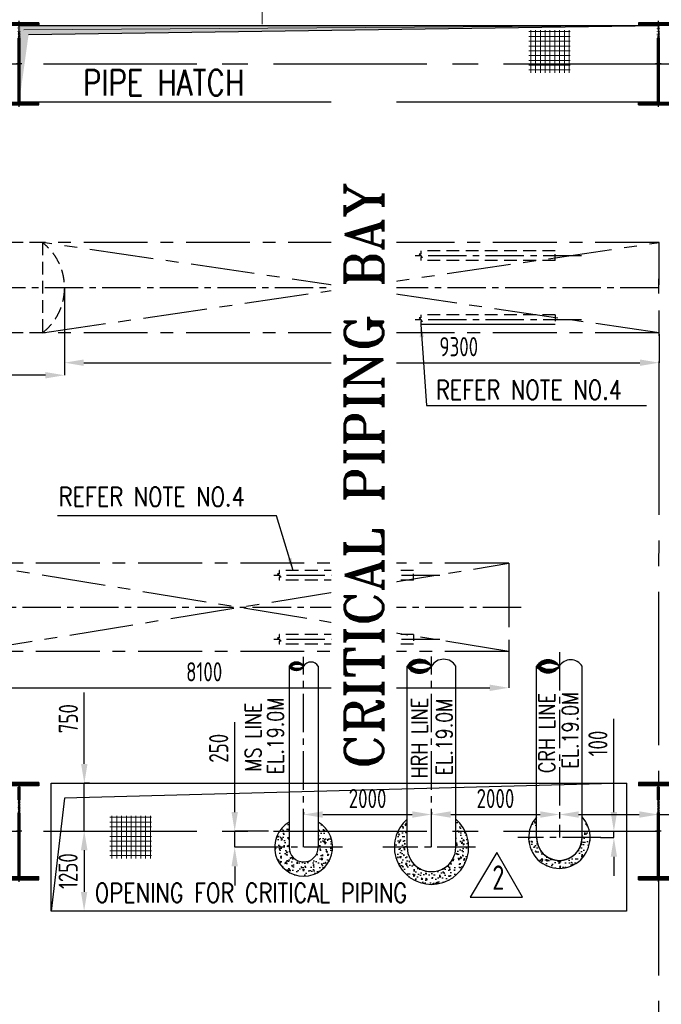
# Model space of a CAD drawing. Extents: x -11758 to 4934791, y -233543 to 1826789.
# Tile 58 of 256: x 77166 to 87203, y 287531 to 302928. Entities that reach past the tile are written whole.
import ezdxf

# ---------------------------------------------------------------- set-up
doc = ezdxf.new("R2010")
doc.units = 0
doc.header["$LTSCALE"] = 800
doc.header["$MEASUREMENT"] = 0
doc.set_wipeout_variables(frame=1)
for name, pattern in [('CENTER', [2, 1.25, -0.25, 0.25, -0.25]), ('CENTER2', [1.125, 0.75, -0.125, 0.125, -0.125]), ('HIDDEN', [0.375, 0.25, -0.125]), ('HIDDENS', [0.25, 0.125, -0.125])]:
    doc.linetypes.add(name, pattern=pattern)
doc.layers.get('0').update_dxf_attribs({"linetype": 'CONTINUOUS'})
doc.layers.get('DEFPOINTS').update_dxf_attribs({"linetype": 'CONTINUOUS'})
for name, color, linetype in [('CL', 2, 'CENTER2'), ('COL', 1, 'CENTER'), ('CRIRICAL', 40, 'CONTINUOUS'), ('GRID', 8, 'CENTER'), ('HANGERS', 1, 'CONTINUOUS'), ('HATCH', 9, 'CONTINUOUS'), ('MECH_EQ', 251, 'HIDDEN'), ('OBN', 1, 'CONTINUOUS'), ('PIPE', 1, 'CONTINUOUS'), ('PIPE OPENING HATCH', 7, 'CONTINUOUS'), ('PIPINSU', 6, 'CONTINUOUS'), ('REV3', 2, 'CONTINUOUS'), ('STR', 2, 'CONTINUOUS')]:
    doc.layers.add(name, color=color, linetype=linetype)
for name, color, linetype, lineweight in [('DIM', 4, 'CONTINUOUS', 15), ('T', 3, 'CONTINUOUS', 15), ('TEXT', 3, 'CONTINUOUS', 15)]:
    doc.layers.add(name, color=color, linetype=linetype, lineweight=lineweight)
doc.styles.add('ROMANC', font='romanc')
doc.styles.add('ROMANS', font='ISO9.shx', dxfattribs={"width": 0.8})
doc.styles.add('ROMANT', font='romant')
doc.styles.add('S1', font='SIMPLEX.SHX', dxfattribs={"height": 200})
doc.styles.add('S3', font='ROMANS1.SHX', dxfattribs={"width": 0.8})
doc.styles.get("Standard").update_dxf_attribs({"font": 'ISO9'})
doc.dimstyles.get("Standard").update_dxf_attribs({"dimtxt": 0.18, "dimasz": 0.18, "dimexe": 0.18, "dimexo": 0.0625, "dimgap": 0.09, "dimtad": 0, "dimtih": 1, "dimtoh": 1, "dimdec": 4, "dimzin": 0, "dimdsep": 46, "dimtxsty": 'Standard', "dimcen": 0.09, "dimadec": 0, "dimazin": 0, "dimtfac": 1, "dimtdec": 4, "dimtofl": 0, "dimtmove": 0, "dimatfit": 3, "dimfxl": 1, "dimtolj": 1, "dimtzin": 0, "dimarcsym": 0})
doc.dimstyles.new('STANDARD$0', dxfattribs={"dimtxt": 250, "dimasz": 200, "dimexe": 0, "dimexo": 0, "dimgap": 100, "dimtad": 1, "dimdec": 0, "dimzin": 0, "dimdsep": 46, "dimtxsty": 'S1', "dimcen": 0, "dimadec": 0, "dimazin": 0, "dimtfac": 1, "dimtdec": 0, "dimtmove": 2, "dimatfit": 3, "dimfxl": 1, "dimtolj": 1, "dimtzin": 0, "dimarcsym": 0})
pattern_1 = [(45, (0, 0), (-8.838834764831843, 8.838834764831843), [])]
pattern_2 = [(45, (0, 203580.481388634), (-8.838834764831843, 8.838834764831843), [])]

# ---------------------------------------------------------------- blocks, each defined once
blk = doc.blocks.new('A$C1C927E47')
at = {"layer": 'COL'}
h = blk.add_hatch(dxfattribs=at)
h.set_pattern_fill('ANSI31', color=256, scale=100, style=0)
h.set_pattern_definition(pattern_1)
h.paths.add_polyline_path([(16.00000000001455, 0), (0, 0), (0, -709.9999999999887), (16.00000000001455, -709.9999999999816)])
h.paths.add_polyline_path([(16, 710.0000000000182), (-2.91038e-11, 710.0000000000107), (-1.45519e-11, 0), (16.00000000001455, 0)])
h.paths.add_polyline_path([(1.45519e-11, 710.0000000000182), (-15.99999999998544, 710.0000000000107), (-16.00000000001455, -7.276000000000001e-12), (0, 0)])
h.paths.add_polyline_path([(2.91038e-11, 0), (-16, -7.276000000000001e-12), (-16.00000000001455, -709.9999999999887), (1.45519e-11, -709.9999999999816)])
h.paths.add_polyline_path([(-310, -709.9999999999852), (-310, -759.9999999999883), (-1.45519e-11, -759.9999999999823), (0, -709.9999999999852)])
h.paths.add_polyline_path([(310, -759.9999999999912), (310, -709.9999999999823), (-1.45519e-11, -709.9999999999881), (2.91038e-11, -759.9999999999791)])
h.paths.add_polyline_path([(310, 710.0000000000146), (310, 760.0000000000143), (-1.45519e-11, 760.0000000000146), (-1.45519e-11, 710.0000000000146)])
h.paths.add_polyline_path([(-310, 760.0000000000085), (-310, 710.0000000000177), (-2.91038e-11, 710.0000000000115), (2.91038e-11, 760.0000000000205)])
at = {"layer": 'COL', "color": 2}
for p, q in [((0, -792.4075188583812), (0, 792.4075188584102)), ((44.0151448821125, 0), (-44.0151448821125, 0)), ((44.0151448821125, 0), (-44.0151448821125, 0))]:
    blk.add_line(p, q, dxfattribs=at)
at = {"layer": 'COL'}
for p, q in [((310, 760.0000000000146), (-310, 760.0000000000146)), ((-310, 760.0000000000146), (-310, 710.0000000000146)), ((310, 710.0000000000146), (-310, 710.0000000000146)), ((-16, -709.9999999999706), (-16, 710.0000000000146)), ((16, -709.9999999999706), (16, 710.0000000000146)), ((310, 760.0000000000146), (310, 710.0000000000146)), ((-310, -709.9999999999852), (310, -709.9999999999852)), ((-310, -759.9999999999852), (-310, -709.9999999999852)), ((-310, -759.9999999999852), (310, -759.9999999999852)), ((310, -759.9999999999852), (310, -709.9999999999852))]:
    blk.add_line(p, q, dxfattribs=at)
blk = doc.blocks.new('A$C14326149')
at = {"layer": 'COL'}
h = blk.add_hatch(dxfattribs=at)
h.set_pattern_fill('ANSI31', color=256, scale=100, style=0)
h.set_pattern_definition(pattern_1)
h.paths.add_polyline_path([(-310, -639.9999999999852), (-310, -599.9999999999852), (310, -599.9999999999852), (310, -639.9999999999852)])
h.paths.add_polyline_path([(310, 640.0000000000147), (310, 600.0000000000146), (-310, 600.0000000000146), (-310, 640.0000000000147)])
edge = h.paths.add_edge_path()
edge.add_line((-16, -599.9999999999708), (-16, 600.0000000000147))
edge.add_line((16, -599.9999999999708), (16, 600.0000000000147))
for p, q in [((310, 640.0000000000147), (-310, 640.0000000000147)), ((-310, 640.0000000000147), (-310, 600.0000000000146)), ((310, 640.0000000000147), (310, 600.0000000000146)), ((310, 600.0000000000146), (-310, 600.0000000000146)), ((-16, -599.9999999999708), (-16, 600.0000000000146)), ((16, -599.9999999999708), (16, 600.0000000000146)), ((-310, -599.9999999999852), (310, -599.9999999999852)), ((-310, -639.9999999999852), (-310, -599.9999999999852)), ((310, -639.9999999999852), (310, -599.9999999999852)), ((-310, -639.9999999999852), (310, -639.9999999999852))]:
    blk.add_line(p, q, dxfattribs=at)
at = {"layer": 'COL', "color": 2}
for p, q in [((0, -672.407518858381), (0, 672.4075188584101)), ((44.0151448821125, 0), (-44.0151448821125, 0))]:
    blk.add_line(p, q, dxfattribs=at)
blk = doc.blocks.new('*D379')
at = {"layer": 'DEFPOINTS', "color": 0, "transparency": 16777216}
for p in [(78177.50728271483, 290989.2150761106), (78260.46444714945, 290989.2150761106), (78174.17350124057, 290238.8889812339)]:
    blk.add_point(p, dxfattribs=at)
at = {"layer": 'DIM', "color": 9, "lineweight": -2, "transparency": 16777216}
for p, q in [((78177.50728271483, 291289.2150761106), (78177.50728271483, 292406.3579332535)), ((78260.46444714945, 290989.2150761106), (78177.50728271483, 290989.2150761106)), ((78177.50728271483, 290238.8889812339), (78177.50728271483, 290989.2150761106)), ((78174.17350124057, 290238.8889812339), (78177.50728271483, 290238.8889812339)), ((78177.50728271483, 289938.8889812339), (78177.50728271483, 289638.8889812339))]:
    blk.add_line(p, q, dxfattribs=at)
at = {"layer": 'DIM', "color": 9, "transparency": 16777216}
for points in [[(78127.50728271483, 291289.2150761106), (78227.50728271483, 291289.2150761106), (78177.50728271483, 290989.2150761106)], [(78127.50728271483, 289938.8889812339), (78227.50728271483, 289938.8889812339), (78177.50728271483, 290238.8889812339)]]:
    blk.add_solid(points, dxfattribs=at)
at = {"layer": 'DIM', "transparency": 16777216, "insert": (77927.50728271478, 291997.7865046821), "char_height": 300, "attachment_point": 5, "rotation": 90, "style": 'ROMANS'}
blk.add_mtext('\\A1;750', dxfattribs=at)
blk = doc.blocks.new('*D380')
at = {"layer": 'DEFPOINTS', "color": 0, "transparency": 16777216}
for p in [(78174.17350124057, 290238.8889812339), (78174.17350124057, 288988.8842207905), (78202.9369448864, 288988.8842207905)]:
    blk.add_point(p, dxfattribs=at)
at = {"layer": 'DIM', "color": 9, "lineweight": -2, "transparency": 16777216}
for p, q in [((78174.17350124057, 289938.8889812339), (78174.17350124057, 289288.8842207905)), ((78202.9369448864, 288988.8842207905), (78174.17350124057, 288988.8842207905))]:
    blk.add_line(p, q, dxfattribs=at)
at = {"layer": 'DIM', "color": 9, "transparency": 16777216}
for points in [[(78124.17350124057, 289938.8889812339), (78224.17350124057, 289938.8889812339), (78174.17350124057, 290238.8889812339)], [(78124.17350124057, 289288.8842207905), (78224.17350124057, 289288.8842207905), (78174.17350124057, 288988.8842207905)]]:
    blk.add_solid(points, dxfattribs=at)
at = {"layer": 'DIM', "transparency": 16777216, "insert": (77924.17350124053, 289613.8866010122), "char_height": 300, "attachment_point": 5, "rotation": 90, "style": 'ROMANS'}
blk.add_mtext('\\A1;1250', dxfattribs=at)
blk = doc.blocks.new('*D381')
at = {"layer": 'DEFPOINTS', "color": 0, "transparency": 16777216}
for p in [(76718.38211114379, 293737.2186943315), (84818.38211114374, 293046.2186943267), (84818.38211114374, 292480.177534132)]:
    blk.add_point(p, dxfattribs=at)
at = {"layer": 'DIM', "color": 9, "lineweight": -2, "transparency": 16777216}
for p, q in [((76718.38211114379, 293737.2186943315), (76718.38211114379, 292480.177534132)), ((84818.38211114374, 293046.2186943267), (84818.38211114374, 292480.177534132)), ((77018.38211114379, 292480.177534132), (84518.38211114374, 292480.177534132))]:
    blk.add_line(p, q, dxfattribs=at)
at = {"layer": 'DIM', "color": 9, "transparency": 16777216}
for points in [[(77018.38211114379, 292530.177534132), (77018.38211114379, 292430.177534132), (76718.38211114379, 292480.177534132)], [(84518.38211114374, 292530.177534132), (84518.38211114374, 292430.177534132), (84818.38211114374, 292480.177534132)]]:
    blk.add_solid(points, dxfattribs=at)
at = {"layer": 'DIM', "transparency": 16777216, "insert": (80052.39892294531, 292730.177534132), "char_height": 300, "attachment_point": 5, "style": 'ROMANS'}
blk.add_mtext('\\A1;8100', dxfattribs=at)
blk = doc.blocks.new('*D384')
at = {"layer": 'DEFPOINTS', "color": 0, "transparency": 16777216}
for p in [(77868.29734535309, 298737.2186943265), (87168.38211114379, 298012.7676522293), (87168.38211114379, 297564.260471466)]:
    blk.add_point(p, dxfattribs=at)
at = {"layer": 'DIM', "color": 9, "lineweight": -2, "transparency": 16777216}
for p, q in [((77868.29734535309, 298737.2186943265), (77868.29734535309, 297564.260471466)), ((87168.38211114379, 298012.7676522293), (87168.38211114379, 297564.260471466)), ((78168.29734535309, 297564.260471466), (86868.38211114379, 297564.260471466))]:
    blk.add_line(p, q, dxfattribs=at)
at = {"layer": 'DIM', "color": 9, "transparency": 16777216}
for points in [[(78168.29734535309, 297614.260471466), (78168.29734535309, 297514.260471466), (77868.29734535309, 297564.260471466)], [(86868.38211114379, 297614.260471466), (86868.38211114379, 297514.260471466), (87168.38211114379, 297564.260471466)]]:
    blk.add_solid(points, dxfattribs=at)
at = {"layer": 'DIM', "transparency": 16777216, "insert": (84034.88387975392, 297814.260471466), "char_height": 300, "attachment_point": 5, "style": 'ROMANS'}
blk.add_mtext('\\A1;9300', dxfattribs=at)
blk = doc.blocks.new('*D414')
at = {"layer": 'DEFPOINTS', "color": 0, "transparency": 16777216}
for p in [(77868.29734535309, 298724.554348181), (67158.38211114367, 298005.2186943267), (67158.38211114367, 297367.822461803)]:
    blk.add_point(p, dxfattribs=at)
at = {"layer": 'DIM', "color": 9, "lineweight": -2, "transparency": 16777216}
for p, q in [((77868.29734535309, 298724.554348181), (77868.29734535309, 297367.822461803)), ((67158.38211114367, 298005.2186943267), (67158.38211114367, 297367.822461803)), ((77568.29734535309, 297367.822461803), (67458.38211114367, 297367.822461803))]:
    blk.add_line(p, q, dxfattribs=at)
at = {"layer": 'DIM', "color": 9, "transparency": 16777216}
for points in [[(67458.38211114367, 297417.822461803), (67458.38211114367, 297317.822461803), (67158.38211114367, 297367.822461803)], [(77568.29734535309, 297417.822461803), (77568.29734535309, 297317.822461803), (77868.29734535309, 297367.822461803)]]:
    blk.add_solid(points, dxfattribs=at)
at = {"layer": 'DIM', "transparency": 16777216, "insert": (72902.90947441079, 297617.822461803), "char_height": 300, "attachment_point": 5, "style": 'ROMANS'}
blk.add_mtext('\\A1;10710', dxfattribs=at)
blk = doc.blocks.new('A$C0AF45617')
at = {"layer": 'DIM'}
h = blk.add_hatch(dxfattribs=at)
h.set_pattern_fill('ANSI37', color=256, scale=600, angle=45, style=0)
h.set_pattern_definition([(90, (22885.19074034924, -48319.48250023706), (-75, 1.42e-14), []), (180, (22885.19074034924, -48319.48250023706), (-1.42e-14, -75), [])])
h.paths.add_polyline_path([(54067.78757476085, 240.3545962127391), (53419.57548448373, 240.3545962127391), (53419.57548448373, -426.0825718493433), (54067.78757476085, -426.0825718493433)])
at = {"layer": 'OBN'}
for p, q in [((61500.00000230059, 749.9997352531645), (52707.99678429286, 515.5291204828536)), ((52707.99678429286, 515.5291204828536), (52499.94541252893, -1250.794701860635))]:
    blk.add_line(p, q, dxfattribs=at)
blk.add_lwpolyline([(52500.00000245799, 751.9997352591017), (61500.00000230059, 749.9997352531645), (61500.00000230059, -1250.331120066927), (52499.94541252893, -1250.331120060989)], close=True, dxfattribs=at)
at = {"layer": 'T', "style": 'S3', "width": 0.8}
blk.add_text('OPENING FOR CRITICAL PIPING', height=300, dxfattribs=at).set_placement((53183.20173540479, -1114.3310385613))
blk = doc.blocks.new('A$C73552E55')
at = {"layer": 'DIM'}
h = blk.add_hatch(dxfattribs=at)
h.set_pattern_fill('ANSI37', color=256, scale=600, angle=45, style=0)
h.set_pattern_definition([(90, (29436.75069081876, -48033.37135005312), (-75, 1.42e-14), []), (180, (29436.75069081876, -48033.37135005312), (-1.42e-14, -75), [])])
h.paths.add_polyline_path([(60619.34752523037, 526.4657463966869), (59971.13543495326, 526.4657463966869), (59971.13543495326, -139.9714216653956), (60619.34752523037, -139.9714216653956)])
at = {"layer": 'PIPE OPENING HATCH', "lineweight": -2}
blk.add_hatch(color=1, dxfattribs=at).paths.add_polyline_path([(52071.8335074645, 530.229670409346), (51999.99999747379, -599.9939127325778), (51999.99999517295, 598.3296942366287), (61999.99999517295, 598.3296942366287)])
at = {"layer": 'PIPE OPENING HATCH'}
h = blk.add_hatch(color=1, dxfattribs=at)
h.paths.add_polyline_path([(52083.55783153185, 0.0060904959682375), (52015.99999517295, 0.0060904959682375), (52015.99999517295, -485.1034419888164)])
h.paths.add_polyline_path([(61999.99999767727, 600.0060904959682), (52015.99999517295, 600.0060904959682), (52015.99999517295, 0.0061397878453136), (52044.01514005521, 0.0061397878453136), (52083.55783839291, 0.006139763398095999), (52147.36444495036, 458.1793842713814)])
at = {"layer": 'PIPE OPENING HATCH', "color": 1, "lineweight": -2}
for p, q in [((51999.99999517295, 600.0060872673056), (61999.99999517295, 600.0060872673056)), ((61999.99999517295, 598.3296942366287), (52071.8335074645, 530.229670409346))]:
    blk.add_line(p, q, dxfattribs=at)
at = {"layer": 'PIPE OPENING HATCH', "color": 1}
blk.add_line((52147.36444495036, 458.1793842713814), (61999.99999767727, 600.0060904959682), dxfattribs=at)
blk.add_lwpolyline([(51999.99999405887, 600.0060904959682), (61999.99999405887, 600.0060904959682), (61999.99999405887, -599.9939095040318), (51999.99999405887, -599.9939095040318)], close=True, dxfattribs=at)
at = {"layer": 'T', "style": 'S3', "width": 0.8}
blk.add_text('PIPE HATCH', height=400, dxfattribs=at).set_placement((52996.60192185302, -492.3861631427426))
blk = doc.blocks.new('*D291')
at = {"layer": 'DEFPOINTS', "color": 0, "transparency": 16777216}
for p in [(86254.25878932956, 290237.2136949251), (86254.25878932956, 290137.2342002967), (86461.43224152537, 290137.2342002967)]:
    blk.add_point(p, dxfattribs=at)
at = {"layer": 'DIM', "color": 9, "lineweight": -2, "transparency": 16777216}
for p, q in [((86461.43224152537, 290537.2136949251), (86461.43224152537, 291994.3565520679)), ((86254.25878932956, 290237.2136949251), (86461.43224152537, 290237.2136949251)), ((86254.25878932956, 290137.2342002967), (86461.43224152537, 290137.2342002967)), ((86461.43224152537, 290137.2342002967), (86461.43224152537, 290237.2136949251)), ((86461.43224152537, 289837.2342002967), (86461.43224152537, 289537.2342002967))]:
    blk.add_line(p, q, dxfattribs=at)
at = {"layer": 'DIM', "color": 9, "transparency": 16777216}
for points in [[(86411.43224152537, 290537.2136949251), (86511.43224152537, 290537.2136949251), (86461.43224152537, 290237.2136949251)], [(86411.43224152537, 289837.2342002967), (86511.43224152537, 289837.2342002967), (86461.43224152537, 290137.2342002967)]]:
    blk.add_solid(points, dxfattribs=at)
at = {"layer": 'DIM', "transparency": 16777216, "insert": (86211.43224152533, 291608.6422663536), "char_height": 300, "attachment_point": 5, "rotation": 90, "style": 'ROMANS'}
blk.add_mtext('\\A1;100', dxfattribs=at)
blk = doc.blocks.new('*D292')
at = {"layer": 'DEFPOINTS', "color": 0, "transparency": 16777216}
for p in [(80529.57813955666, 290237.2137747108), (81058.4460666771, 290237.2137747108), (81058.44606283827, 289987.2209927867)]:
    blk.add_point(p, dxfattribs=at)
at = {"layer": 'DIM', "color": 9, "lineweight": -2, "transparency": 16777216}
for p, q in [((80529.57813955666, 290537.2137747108), (80529.57813955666, 291943.4752776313)), ((81058.4460666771, 290237.2137747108), (80529.57813955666, 290237.2137747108)), ((80529.57813955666, 289987.2209927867), (80529.57813955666, 290237.2137747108)), ((81058.44606283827, 289987.2209927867), (80529.57813955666, 289987.2209927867)), ((80529.57813955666, 289687.2209927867), (80529.57813955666, 289387.2209927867))]:
    blk.add_line(p, q, dxfattribs=at)
at = {"layer": 'DIM', "color": 9, "transparency": 16777216}
for points in [[(80479.57813955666, 290537.2137747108), (80579.57813955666, 290537.2137747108), (80529.57813955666, 290237.2137747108)], [(80479.57813955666, 289687.2209927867), (80579.57813955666, 289687.2209927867), (80529.57813955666, 289987.2209927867)]]:
    blk.add_solid(points, dxfattribs=at)
at = {"layer": 'DIM', "transparency": 16777216, "insert": (80279.57813955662, 291534.9038490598), "char_height": 300, "attachment_point": 5, "rotation": 90, "style": 'ROMANS'}
blk.add_mtext('\\A1;250', dxfattribs=at)
blk = doc.blocks.new('*D293')
at = {"layer": 'DEFPOINTS', "color": 0, "transparency": 16777216}
for p in [(81608.38211759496, 290534.64666172), (83608.38211780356, 290534.6466616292), (83608.38211780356, 290498.5265242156)]:
    blk.add_point(p, dxfattribs=at)
at = {"layer": 'DIM', "color": 9, "lineweight": -2, "transparency": 16777216}
for p, q in [((81608.38211759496, 290534.64666172), (81608.38211759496, 290498.5265242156)), ((81908.38211759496, 290498.5265242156), (83308.38211780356, 290498.5265242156)), ((83608.38211780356, 290534.6466616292), (83608.38211780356, 290498.5265242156))]:
    blk.add_line(p, q, dxfattribs=at)
at = {"layer": 'DIM', "color": 9, "transparency": 16777216}
for points in [[(81908.38211759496, 290548.5265242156), (81908.38211759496, 290448.5265242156), (81608.38211759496, 290498.5265242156)], [(83308.38211780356, 290548.5265242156), (83308.38211780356, 290448.5265242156), (83608.38211780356, 290498.5265242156)]]:
    blk.add_solid(points, dxfattribs=at)
at = {"layer": 'DIM', "transparency": 16777216, "insert": (82608.38211769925, 290748.5265242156), "char_height": 300, "attachment_point": 5, "style": 'ROMANS'}
blk.add_mtext('\\A1;2000', dxfattribs=at)
blk = doc.blocks.new('*D294')
at = {"layer": 'DEFPOINTS', "color": 0, "transparency": 16777216}
for p in [(83608.38211780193, 290498.5265241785), (85608.38211349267, 290498.5265242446), (85608.38211349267, 290498.5265242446)]:
    blk.add_point(p, dxfattribs=at)
at = {"layer": 'DIM', "color": 9, "lineweight": -2, "transparency": 16777216}
for p, q in [((83608.38211780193, 290498.5265241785), (83608.38211780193, 290498.5265242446)), ((83908.38211780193, 290498.5265242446), (85308.38211349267, 290498.5265242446))]:
    blk.add_line(p, q, dxfattribs=at)
at = {"layer": 'DIM', "color": 9, "transparency": 16777216}
for points in [[(83908.38211780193, 290548.5265242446), (83908.38211780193, 290448.5265242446), (83608.38211780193, 290498.5265242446)], [(85308.38211349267, 290548.5265242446), (85308.38211349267, 290448.5265242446), (85608.38211349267, 290498.5265242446)]]:
    blk.add_solid(points, dxfattribs=at)
at = {"layer": 'DIM', "transparency": 16777216, "insert": (84608.3821156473, 290748.5265242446), "char_height": 300, "attachment_point": 5, "style": 'ROMANS'}
blk.add_mtext('\\A1;2000', dxfattribs=at)
blk = doc.blocks.new('*D295')
at = {"layer": 'DEFPOINTS', "color": 0, "transparency": 16777216}
for p in [(85608.38211349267, 290498.5265241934), (87158.38211114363, 290498.5265241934), (87158.38211114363, 290498.5265241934)]:
    blk.add_point(p, dxfattribs=at)
at = {"layer": 'DIM', "color": 9, "lineweight": -2, "transparency": 16777216}
for p, q in [((85908.38211349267, 290498.5265241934), (86858.38211114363, 290498.5265241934)), ((87158.38211114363, 290498.5265241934), (88458.38211114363, 290498.5265241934))]:
    blk.add_line(p, q, dxfattribs=at)
at = {"layer": 'DIM', "color": 9, "transparency": 16777216}
for points in [[(85908.38211349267, 290548.5265241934), (85908.38211349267, 290448.5265241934), (85608.38211349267, 290498.5265241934)], [(86858.38211114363, 290548.5265241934), (86858.38211114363, 290448.5265241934), (87158.38211114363, 290498.5265241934)]]:
    blk.add_solid(points, dxfattribs=at)
at = {"layer": 'DIM', "transparency": 16777216, "insert": (87958.38211114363, 290748.5265241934), "char_height": 300, "attachment_point": 5, "style": 'ROMANS'}
blk.add_mtext('\\A1;1550', dxfattribs=at)

msp = doc.modelspace()

# ---------------------------------------------------------------- hatches: boundary and pattern name
at = {"ltscale": 0.3}
h = msp.add_hatch(dxfattribs=at)
h.set_pattern_fill('AR-CONC', color=256, scale=25, angle=270, style=0)
h.set_pattern_definition([(320, (-40881.03905497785, 94273.8961789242), (-15.68803374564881, -179.3150456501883), [18.75, -206.25]), (265, (-40881.03905497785, 94273.8961789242), (188.0480334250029, 34.68783340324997), [15, -165]), (10.45139999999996, (-40882.34638997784, 94258.95325892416), (172.3598855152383, -144.6273454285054), [15.9350475, -175.285528]), (316.1842, (-40831.03905497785, 94273.8961789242), (-41.37975358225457, -266.8102621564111), [28.125, -309.375]), (6.635599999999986, (-40834.48738172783, 94251.6619926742), (243.5294677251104, -233.6656763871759), [23.90257199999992, -262.9282499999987]), (261.1841999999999, (-40831.03905497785, 94273.8961789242), (243.5296502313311, -233.6654862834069), [22.5, -247.5]), (291, (-40843.53905497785, 94248.8961789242), (-100.6547226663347, -149.2267630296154), [18.75, -206.25]), (236, (-40843.53905497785, 94248.8961789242), (181.2875112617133, -60.82883298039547), [15, -165]), (341.4514, (-40851.92695647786, 94236.46062067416), (80.63262417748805, -210.0556571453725), [15.9350475, -175.285528]), (307.5, (-40881.03905497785, 94273.8961789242), (83.22346345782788, -3.039963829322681), [0, -162.9999999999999, 0, -167.4999999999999, 0, -165.6249999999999]), (277.5, (-40881.03905497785, 94273.8961789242), (98.60292797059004, -65.76738436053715), [0, -95.5, 0, -159.25, 0, -63.125]), (237.5, (-40881.03905497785, 94329.6461789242), (-5.638717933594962, -133.4556090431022), [0, -62.5, 0, -195, 0, -258.75]), (227.5, (-40881.03905497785, 94354.6461789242), (25.02624558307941, -145.7965423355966), [0, -81.24999999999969, 0, -129.4999999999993, 0, -183.7499999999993])])
h.paths.add_polyline_path([(83227.38211773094, 290425.8448058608, 0.693868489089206), (83608.3821177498, 289406.2105619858), (83608.38211775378, 289606.2105619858, -0.4142135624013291), (83227.38211778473, 289987.2105619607)])
h.paths.add_polyline_path([(83989.38211771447, 290425.8448058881), (83989.38211768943, 289987.2119463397, -0.4142146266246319), (83608.38211775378, 289606.2105619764), (83608.3821177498, 289406.2105619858, 0.6938684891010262)])
h = msp.add_hatch()
h.set_pattern_fill('AR-CONC', color=256, scale=25, angle=270, style=0)
h.set_pattern_definition([(220, (154838.1695016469, 166715.4882582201), (15.68803374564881, -179.3150456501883), [18.74999999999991, -206.2499999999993]), (275, (154838.1695016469, 166715.4882582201), (-188.0480334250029, 34.68783340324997), [15, -165]), (169.5486, (154839.476836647, 166700.5453382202), (-172.3598855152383, -144.6273454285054), [15.9350475, -175.285528]), (223.8158, (154788.1695016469, 166715.4882582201), (41.37975358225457, -266.8102621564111), [28.125, -309.375]), (173.3644, (154791.6178283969, 166693.2540719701), (-243.5294677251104, -233.6656763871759), [23.90257199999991, -262.9282499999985]), (278.8158, (154788.1695016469, 166715.4882582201), (-243.5296502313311, -233.6654862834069), [22.49999999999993, -247.4999999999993]), (249, (154800.6695016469, 166690.4882582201), (100.6547226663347, -149.2267630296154), [18.75, -206.25]), (304, (154800.6695016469, 166690.4882582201), (-181.2875112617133, -60.82883298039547), [15, -165]), (198.5485999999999, (154809.0574031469, 166678.0526999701), (-80.63262417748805, -210.0556571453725), [15.9350475, -175.285528]), (232.5, (154838.1695016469, 166715.4882582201), (-83.22346345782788, -3.039963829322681), [0, -162.9999999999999, 0, -167.4999999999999, 0, -165.6249999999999]), (262.5, (154838.1695016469, 166715.4882582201), (-98.60292797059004, -65.76738436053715), [0, -95.5, 0, -159.25, 0, -63.125]), (302.5, (154838.1695016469, 166771.2382582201), (5.638717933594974, -133.4556090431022), [0, -62.5, 0, -195, 0, -258.75]), (312.5, (154838.1695016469, 166796.2382582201), (-25.02624558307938, -145.7965423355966), [0, -81.24999999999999, 0, -129.4999999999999, 0, -183.7499999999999])])
edge = h.paths.add_edge_path()
edge.add_line((85127.88211757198, 290137.2077387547), (85252.88211757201, 290137.2077387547))
edge.add_line((85252.88211757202, 290137.2077387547), (85252.88211757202, 289813.9431412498))
edge.add_arc((85608.38211757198, 290137.2077387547), 480.4999999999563, 180, 222.280992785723, ccw=False)
edge = h.paths.add_edge_path()
edge.add_arc((85608.38211757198, 290137.2077387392), 355.4999999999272, 179.9999999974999, 270.000000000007)
edge.add_line((85608.38211757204, 289781.7077387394), (85608.38211757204, 289656.7077387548))
edge.add_arc((85608.38211757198, 290137.2077387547), 480.4999999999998, 222.2809927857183, 270.00000000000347, ccw=False)
edge.add_line((85252.88211757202, 289813.9431412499), (85252.88211757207, 290137.2077387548))
edge = h.paths.add_edge_path()
edge.add_arc((85608.38211757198, 290137.2077387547), 355.4999999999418, 270.0000000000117, 311.4412254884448)
edge.add_line((85843.6702953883, 289870.7124791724), (85873.45119723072, 289840.93157733))
edge.add_arc((86021.3425805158, 289988.8229606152), 209.1499999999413, 225.0000000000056, 248.5442340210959)
edge.add_arc((85608.38211757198, 290137.2077387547), 480.5000000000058, 270.00000000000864, 314.444870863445, ccw=False)
edge.add_line((85608.38211757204, 289656.7077387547), (85608.38211757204, 289781.7077387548))
edge = h.paths.add_edge_path()
edge.add_line((85963.88211757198, 290133.1619781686), (86026.38211720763, 290137.2342002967))
edge.add_line((86026.38211720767, 290137.2342002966), (86088.85977153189, 290132.5737291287))
edge.add_arc((85608.38211757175, 290137.2077387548), 480.500000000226, 314.7817380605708, 359.4474228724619, ccw=False)
edge.add_arc((86003.44025033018, 289955.8269298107), 169.4072235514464, 207.0368203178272, 250.48536424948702, ccw=False)
edge.add_line((85852.54676471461, 289878.8206742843), (85927.38885078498, 289980.3162024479))
edge.add_line((85927.388850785, 289980.3162024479), (85954.17536014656, 290054.7014760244))
edge.add_line((85954.17536014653, 290054.7014760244), (85963.88211757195, 290133.1619781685))
edge = h.paths.add_edge_path()
edge.add_line((85252.88207168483, 290321.357737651), (85252.88207251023, 290460.4722867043))
edge.add_arc((85608.38211757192, 290137.2077387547), 480.4999999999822, 137.7190152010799, 157.4650689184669)
edge.add_line((85164.57018904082, 290321.357737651), (85252.88207168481, 290321.357737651))
edge = h.paths.add_edge_path()
edge.add_line((85963.87587791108, 290460.479197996), (85963.88211757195, 290137.2077387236))
edge.add_line((85963.88211757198, 290137.2077387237), (86088.8821168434, 290137.2342002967))
edge.add_arc((85608.38211757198, 290137.2077387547), 480.5000000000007, 0.0031553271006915, 42.28209869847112)
edge = h.paths.add_edge_path()
edge.add_line((85415.53211904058, 290499.7667341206), (85415.53211904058, 290499.8001100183))
edge.add_arc((85510.38211905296, 290499.7834220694), 94.85000148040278, 179.9899193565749, 180.0100806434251)
h = msp.add_hatch(dxfattribs=at)
h.set_pattern_fill('AR-CONC', color=256, scale=25, angle=270, style=0)
h.set_pattern_definition([(320, (-27105.74116592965, 94273.8961789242), (-15.68803374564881, -179.3150456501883), [18.75, -206.25]), (265, (-27105.74116592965, 94273.8961789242), (188.0480334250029, 34.68783340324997), [15, -165]), (10.45139999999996, (-27107.04850092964, 94258.95325892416), (172.3598855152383, -144.6273454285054), [15.9350475, -175.285528]), (316.1842, (-27055.74116592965, 94273.8961789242), (-41.37975358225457, -266.8102621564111), [28.125, -309.375]), (6.635599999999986, (-27059.18949267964, 94251.6619926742), (243.5294677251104, -233.6656763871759), [23.90257199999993, -262.9282499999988]), (261.1841999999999, (-27055.74116592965, 94273.8961789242), (243.5296502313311, -233.6654862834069), [22.5, -247.5]), (291, (-27068.24116592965, 94248.8961789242), (-100.6547226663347, -149.2267630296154), [18.75, -206.25]), (236, (-27068.24116592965, 94248.8961789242), (181.2875112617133, -60.82883298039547), [15, -165]), (341.4514, (-27076.62906742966, 94236.46062067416), (80.63262417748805, -210.0556571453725), [15.9350475, -175.285528]), (307.5, (-27105.74116592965, 94273.8961789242), (83.22346345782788, -3.039963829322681), [0, -162.9999999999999, 0, -167.5, 0, -165.625]), (277.5, (-27105.74116592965, 94273.8961789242), (98.60292797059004, -65.76738436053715), [0, -95.5, 0, -159.25, 0, -63.125]), (237.5, (-27105.74116592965, 94329.6461789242), (-5.638717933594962, -133.4556090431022), [0, -62.5, 0, -195, 0, -258.75]), (227.5, (-27105.74116592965, 94354.6461789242), (25.02624558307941, -145.7965423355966), [0, -81.24999999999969, 0, -129.4999999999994, 0, -183.7499999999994])])
h.paths.add_polyline_path([(81986.83301951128, 290237.2077472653), (81836.95640354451, 290237.2077472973), (81836.95640353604, 289987.2178081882), (82061.95640749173, 289987.2168877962, 0.1470098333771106)])
h.paths.add_polyline_path([(82061.95640749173, 289987.2168877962), (81836.95640728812, 289987.2178081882, -0.0063862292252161), (81836.88211757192, 289981.381505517), (81836.88211757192, 289595.4506979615, 0.2668024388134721)])
h.paths.add_polyline_path([(81836.88211757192, 289981.3815055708, -0.4068589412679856), (81608.38211757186, 289758.7077499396), (81608.38211757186, 289533.7209747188, 0.132780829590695), (81836.88211757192, 289595.4506979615)])
h.paths.add_polyline_path([(81608.38211757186, 289758.7077499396, -0.4141183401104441), (81379.95640751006, 289987.207737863), (81379.94530671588, 289595.5004983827, 0.132752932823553), (81608.38211757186, 289533.720974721)])
h.paths.add_polyline_path([(81379.88211757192, 289987.2196779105), (81154.95640751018, 289987.2205979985, 0.2667030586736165), (81379.88211757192, 289595.537366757)])
h.paths.add_polyline_path([(81380.03287657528, 290237.2077473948), (81230.0797956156, 290237.2077474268, 0.1470077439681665), (81154.95640751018, 289987.2205979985), (81379.88211385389, 289987.2196779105, -0.0091472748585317), (81380.03547828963, 289995.5781807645)])
h.paths.add_polyline_path([(81380.03134993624, 290378.9916197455, 0.1152763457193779), (81230.0797956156, 290237.2077474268), (81380.03287657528, 290237.2077473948)])
h.paths.add_polyline_path([(81836.95640354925, 290378.9479166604), (81836.95640354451, 290237.2077472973), (81986.83301951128, 290237.2077472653, 0.1152278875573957)])
at = {"layer": 'PIPE'}
h = msp.add_hatch(dxfattribs=at)
h.set_pattern_fill('ANSI31', color=256, scale=100)
h.set_pattern_definition(pattern_2)
edge = h.paths.add_edge_path()
edge.add_arc((81494.0949746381, 292751.4497304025), 131.889275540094, 29.94114418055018, 150.0588558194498)
edge.add_arc((81494.0949746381, 292883.104277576), 131.8892755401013, 209.9411441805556, 330.0588558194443)
edge = h.paths.add_edge_path(flags=17)
edge.add_arc((81510.42170935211, 292672.4695892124), 174.8297141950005, 55.92213933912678, 124.0778606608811)
edge.add_arc((81510.42170935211, 292957.785507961), 171.2859634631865, 235.1163733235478, 304.8836266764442)
h = msp.add_hatch(dxfattribs=at)
h.set_pattern_fill('ANSI31', color=256, scale=100)
h.set_pattern_definition(pattern_2)
edge = h.paths.add_edge_path()
edge.add_arc((83417.88211794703, 292707.5525390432), 219.840187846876, 29.94114418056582, 150.0588558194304)
edge.add_arc((83417.88211794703, 292927.0014689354), 219.8401878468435, 209.9411441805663, 330.0588558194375)
edge = h.paths.add_edge_path(flags=17)
edge.add_arc((83445.09640365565, 292575.9041619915), 291.4156367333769, 55.92213933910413, 124.0778606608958)
edge.add_arc((83445.09640365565, 293051.4841886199), 285.5087210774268, 235.1163733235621, 304.8836266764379)
h = msp.add_hatch(dxfattribs=at)
h.set_pattern_fill('ANSI31', color=256, scale=100)
h.set_pattern_definition(pattern_2)
edge = h.paths.add_edge_path()
edge.add_arc((85430.6341765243, 292714.8974908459), 205.1240936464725, 29.94114416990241, 150.0588558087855)
edge.add_arc((85430.63417656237, 292919.656517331), 205.1240936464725, 209.9411441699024, 330.0588558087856)
edge = h.paths.add_edge_path(flags=17)
edge.add_arc((85456.02673891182, 292592.0616513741), 271.9082845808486, 55.92213932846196, 124.077860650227)
edge.add_arc((85456.02673899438, 293035.8063682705), 266.3967776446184, 235.1163733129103, 304.8836266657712)

# ---------------------------------------------------------------- linework, layer by layer
at = {"layer": 'CL'}
for p, q in [((85954.53414994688, 299237.2186943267), (83293.43719759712, 299237.2186943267)), ((87158.38211114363, 298737.2186943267), (68461.90427630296, 298737.2186943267)), ((85954.53414994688, 298237.2186943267), (83293.43719759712, 298237.2186943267)), ((83739.53414994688, 294237.2186943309), (81130.57502961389, 294237.2186943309)), ((85010.56174547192, 293737.2186943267), (68287.90024988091, 293737.2186943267)), ((83739.53414994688, 293237.218694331), (81130.57502961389, 293237.218694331)), ((85608.38211341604, 293037.1990683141), (85608.38211350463, 290137.2342002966)), ((81608.38211758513, 289987.2187432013), (81608.38211763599, 292963.8781360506)), ((83608.38211777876, 289987.2105619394), (83608.38211790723, 292971.599432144)), ((86259.51334043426, 290137.2342002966), (84957.2508947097, 290137.2342002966)), ((82214.70642031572, 289987.2162629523), (81058.44606283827, 289987.2209927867)), ((84296.64504086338, 289987.2077465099), (82848.97396778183, 289987.2136683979))]:
    msp.add_line(p, q, dxfattribs=at)
at = {"layer": 'CRIRICAL', "linetype": 'HIDDEN'}
msp.add_arc((85608.38211757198, 290137.2209695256), 355.5000000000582, 179.9978676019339, 0.0021323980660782, dxfattribs=at)
at = {"layer": 'CRIRICAL'}
for centre, radius, start, end in [((85608.38211757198, 290137.2077387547), 355.4999999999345, 180.0000000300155, 359.9999999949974), ((85608.38211353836, 289987.2209772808), 228.500000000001, 90, 90.00273303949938), ((81608.45640751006, 289987.207737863), 228.4999999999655, 179.9975996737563, 179.9999999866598), ((81608.45640751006, 289987.207737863), 228.4999999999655, 180.0000000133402, 1.33402132e-08), ((81608.45640751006, 289987.207737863), 228.4999999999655, 359.9999999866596, 0.0020116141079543), ((83589.38212242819, 289987.2077375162), 381, 179.9992890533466, 180.0000000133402), ((83589.38212242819, 289987.2077375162), 381, 1.33402132e-08, 0.0003222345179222)]:
    msp.add_arc(centre, radius, start, end, dxfattribs=at)
at = {"layer": 'DIM'}
msp.add_line((80958.38211016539, 317737.2141311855), (80958.38211016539, 302857.2297626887), dxfattribs=at)
at = {"layer": 'GRID', "linetype": 'CENTER2', "ltscale": 4}
for p, q in [((19936.37686014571, 302237.2137194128), (120622.5102712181, 302237.2240330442)), ((85890.17952871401, 302237.2209599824), (120601.6306962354, 302237.220909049)), ((85890.17952906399, 302237.213222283), (120601.6306965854, 302237.2131713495)), ((87158.38211114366, 259182.9049417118), (87168.38211114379, 299444.2186943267)), ((19936.37686014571, 290237.2147132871), (120601.6306965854, 290237.2131674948))]:
    msp.add_line(p, q, dxfattribs=at)
at = {"layer": 'GRID'}
for p, q in [((77521.67947429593, 298030.2186943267), (87168.38211114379, 299444.2186943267)), ((87168.38211114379, 298030.2186943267), (77521.67947430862, 299444.2186943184)), ((87168.38211114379, 299444.2186943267), (77521.67947425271, 299444.2186943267)), ((87168.38211114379, 298030.2186943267), (77521.67947429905, 298030.2186943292)), ((84818.38211114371, 294428.2186943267), (76369.11024226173, 294428.2186943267)), ((84818.38211114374, 293046.2186943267), (76372.764240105, 294428.2186943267)), ((76372.76424008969, 293046.2186943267), (84818.38211114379, 294428.2186943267)), ((84818.38211114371, 294428.2186943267), (84818.38211114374, 293046.2186943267)), ((84818.38211114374, 293046.2186943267), (76372.76424008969, 293046.2186943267))]:
    msp.add_line(p, q, dxfattribs=at)
at = {"layer": 'HANGERS', "linetype": 'Continuous'}
for p, q in [((84631.90967567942, 289907.082729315), (84212.05012266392, 289208.0567526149)), ((85031.77540816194, 289208.0567526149), (84631.90967567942, 289907.082729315)), ((84212.05012266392, 289208.0567526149), (85031.77540816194, 289208.0567526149))]:
    msp.add_line(p, q, dxfattribs=at)
at = {"layer": 'MECH_EQ'}
for p, q in [((77521.67947429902, 299444.2186943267), (66998.38211114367, 299444.2186943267)), ((77521.67947430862, 299444.2186943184), (77521.67947429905, 298030.2186943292)), ((77521.67947429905, 298030.2186943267), (66998.38211114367, 298030.2186943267))]:
    msp.add_line(p, q, dxfattribs=at)
at = {"layer": 'MECH_EQ', "linetype": 'HIDDENS'}
for p, q in [((83442.2753191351, 299263.5194745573), (83414.34150238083, 299263.5194745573)), ((83414.34150238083, 299263.5194745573), (83470.20913588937, 299210.9179140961)), ((83442.2753191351, 299312.2186943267), (83442.2753191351, 299263.5194745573)), ((83442.2753191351, 299210.9179140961), (83442.2753191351, 299162.2186943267)), ((83470.20913588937, 299210.9179140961), (83442.2753191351, 299210.9179140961)), ((85543.24323636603, 299162.2186943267), (85543.24323636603, 299312.2186943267)), ((83442.2753191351, 298263.5194745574), (83414.34150238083, 298263.5194745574)), ((83414.34150238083, 298263.5194745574), (83470.20913588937, 298210.9179140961)), ((83442.2753191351, 298312.2186943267), (83442.2753191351, 298263.5194745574)), ((85543.24323636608, 298312.2186943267), (85543.24323636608, 298162.2186943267)), ((83442.2753191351, 298210.9179140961), (83442.2753191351, 298162.2186943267)), ((83470.20913588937, 298210.9179140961), (83442.2753191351, 298210.9179140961)), ((81227.27531913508, 294263.5194745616), (81199.34150238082, 294263.5194745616)), ((81199.34150238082, 294263.5194745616), (81255.20913588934, 294210.9179141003)), ((81227.27531913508, 294312.2186943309), (81227.27531913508, 294263.5194745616)), ((83328.24323636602, 294162.218694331), (83328.24323636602, 294312.2186943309)), ((81227.27531913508, 294210.9179141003), (81227.27531913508, 294162.218694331)), ((81255.20913588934, 294210.9179141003), (81227.27531913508, 294210.9179141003)), ((81227.27531913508, 293263.5194745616), (81199.34150238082, 293263.5194745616)), ((81199.34150238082, 293263.5194745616), (81255.20913588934, 293210.9179141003)), ((81227.27531913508, 293312.218694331), (81227.27531913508, 293263.5194745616)), ((81227.27531913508, 293210.9179141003), (81227.27531913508, 293162.218694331)), ((81255.20913588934, 293210.9179141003), (81227.27531913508, 293210.9179141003)), ((83328.24323636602, 293312.218694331), (83328.24323636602, 293162.218694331))]:
    msp.add_line(p, q, dxfattribs=at)
at = {"layer": 'MECH_EQ', "linetype": 'HIDDEN'}
for p, q in [((85543.24323636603, 299312.2186943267), (83442.2753191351, 299312.2186943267)), ((85543.24323636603, 299162.2186943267), (83442.2753191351, 299162.2186943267)), ((85543.24323636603, 298312.2186943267), (83442.2753191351, 298312.2186943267)), ((85543.24323636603, 298162.2186943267), (83442.2753191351, 298162.2186943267)), ((85343.3821134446, 298162.213162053), (83442.27531913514, 298162.213162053)), ((83328.24323636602, 294312.2186943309), (81227.27531913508, 294312.2186943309)), ((83328.24323636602, 294162.218694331), (81227.27531913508, 294162.218694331)), ((83328.24323636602, 293312.218694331), (81227.27531913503, 293312.218694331)), ((83328.24323636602, 293162.218694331), (81227.27531913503, 293162.218694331))]:
    msp.add_line(p, q, dxfattribs=at)
at = {"layer": 'MECH_EQ'}
msp.add_arc((76974.61385214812, 298737.2186943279), 893.9405992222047, 307.7321478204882, 52.26785217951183, dxfattribs=at)
at = {"layer": 'PIPE'}
for p, q in [((81380.00509602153, 292817.2770039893), (81380.03556827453, 289987.2209927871)), ((81836.95640363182, 292817.2770039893), (81836.95640353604, 289987.2209927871)), ((83227.38211768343, 289987.2169020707), (83227.3821178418, 292817.2770039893)), ((83989.38211766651, 289987.2118172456), (83989.38211782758, 292817.2770039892)), ((85252.8820705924, 290137.2342002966), (85252.88208649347, 292817.2770039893)), ((85963.87558861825, 290137.2342002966), (85963.87798716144, 292817.2770039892))]:
    msp.add_line(p, q, dxfattribs=at)
at = {"layer": 'PIPE', "flags": 128}
for points in [[(81836.95640363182, 292817.2770039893, 0.5780352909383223), (81608.38211763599, 292817.2770039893, 0.5780352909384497), (81379.80783164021, 292817.2770039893, 0.578035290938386), (81608.38211763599, 292817.2770039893, 0.3064738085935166), (81412.46130106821, 292817.2770039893, 0.3141826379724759), (81608.38211763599, 292817.2770039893, 0.3141826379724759)], [(83989.38211782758, 292817.2770039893, 0.5780352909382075), (83608.38211790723, 292817.2770039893, 0.5780352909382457), (83227.38211798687, 292817.2770039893, 0.5780352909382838), (83608.38211790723, 292817.2770039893, 0.3064738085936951), (83281.81068940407, 292817.2770039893, 0.3141826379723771), (83608.38211790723, 292817.2770039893, 0.3141826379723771)], [(85963.87798716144, 292817.2770039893, 0.5780352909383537), (85608.38211341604, 292817.2770040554, 0.5780352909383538), (85252.88623967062, 292817.2770041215, 0.5780352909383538), (85608.38211341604, 292817.2770040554, 0.3064738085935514), (85303.6713644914, 292817.277004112, 0.3141826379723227), (85608.38211341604, 292817.2770040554, 0.3141826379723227)]]:
    msp.add_lwpolyline(points, format="xyb", dxfattribs=at)
at = {"layer": 'PIPE'}
for centre, radius, start, end in [((85608.38211757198, 290137.2209695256), 355.5000000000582, 179.9978676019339, 0.0021323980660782), ((81608.38211354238, 289987.2077465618), 228.4999999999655, 177.9006657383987, 180.0000000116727), ((81608.45640751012, 289987.2209686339), 228.5, 180.0009172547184, 359.9986940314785), ((81608.38211354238, 289987.2077465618), 228.4999999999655, 1.33402132e-08, 0.0025230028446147), ((83608.38211771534, 289987.2105619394), 380.9999999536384, 179.9997656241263, 0.0002081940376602)]:
    msp.add_arc(centre, radius, start, end, dxfattribs=at)
at = {"layer": 'PIPINSU'}
for centre, radius, start, end in [((83608.38211771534, 289987.2105619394), 580.9999999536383, 130.9777516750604, 49.02224832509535), ((85608.38211757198, 290137.2077387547), 480.4999999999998, 137.7190152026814, 42.28209869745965), ((81608.45640751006, 289987.2209686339), 453.5, 120.2446704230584, 59.74436934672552)]:
    msp.add_arc(centre, radius, start, end, dxfattribs=at)
at = {"layer": 'REV3', "linetype": 'Continuous'}
msp.add_line((87158.38211149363, 298877.2132072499), (87158.38211149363, 298647.2132072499), dxfattribs=at)

# ---------------------------------------------------------------- block references
at = {"layer": 'DIM'}
for name, p in [('A$C14326149', (77158.38211145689, 302237.2150761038)), ('A$C14326149', (87158.38211114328, 302237.2132072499)), ('A$C73552E55', (25158.38211114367, 302237.214254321)), ('A$C0AF45617', (25158.38210884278, 290237.2142861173))]:
    msp.add_blockref(name, p, dxfattribs=at)
at = {"layer": 'HATCH'}
for p in [(77158.38210884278, 290237.2150761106), (87158.38211114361, 290237.2131915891)]:
    msp.add_blockref('A$C1C927E47', p, dxfattribs=at)

# ---------------------------------------------------------------- texts
at = {"layer": 'HANGERS', "linetype": 'Continuous', "style": 'ROMANS', "width": 0.8}
msp.add_text('2', height=382.562200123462, dxfattribs=at).set_placement((84559.64121962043, 289320.9634105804))
at = {"layer": 'T', "style": 'S3', "width": 0.8}
for p in [(83676.22208808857, 296989.4206196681), (77775.62292652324, 295318.617998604)]:
    msp.add_text('REFER NOTE NO.4', height=300, dxfattribs=at).set_placement(p)
at = {"layer": 'T', "insert": (85345.37946145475, 109553.8578802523), "char_height": 300, "attachment_point": 1, "rotation": 90, "style": 'ROMANC'}
msp.add_mtext_dynamic_manual_height_columns('\\pi747.71;SWGR TO BE PLACED ON RAISED \\P\\pi1590.6;CHEQUERED PLATE FLOOR', width=9452.560826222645, gutter_width=2000, heights=[0], dxfattribs=at)
at = {"layer": 'T', "insert": (76762.46552186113, 226429.7928219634), "char_height": 300, "width": 2855.547753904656, "attachment_point": 1, "rotation": 90, "style": 'S3'}
msp.add_mtext('\\pi410.63;DEAERATOR \\P\\pi22.06;FIXED SUPPORT', dxfattribs=at)
at = {"layer": 'TEXT', "style": 'S3', "width": 0.8}
for s, p in [('HRH LINE ', (83546.09438907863, 291063.1402764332)), ('CRH LINE', (85537.64879137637, 291145.9567977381)), ('EL.19.0M', (85904.61420208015, 291216.9602104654)), ('MS LINE', (80942.4143186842, 291168.9029699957)), ('EL.19.0M', (81293.39171958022, 291127.3080555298)), ('EL.19.0M', (83933.74713569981, 291109.4003109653))]:
    msp.add_text(s, height=250, rotation=90, dxfattribs=at).set_placement(p)

# ---------------------------------------------------------------- dimensions: what is measured, and where the dimension line sits
at = {"layer": 'DIM'}
for base, p1, p2, picture, middle in [((67158.38211114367, 297367.822461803), (77868.29734535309, 298724.554348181), (67158.38211114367, 298005.2186943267), '*D414', (72902.90947441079, 297367.822461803)), ((87168.38211114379, 297564.260471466), (77868.29734535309, 298737.2186943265), (87168.38211114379, 298012.7676522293), '*D384', (84034.88387975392, 297564.260471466)), ((84818.38211114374, 292480.177534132), (76718.38211114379, 293737.2186943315), (84818.38211114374, 293046.2186943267), '*D381', (80052.39892294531, 292480.177534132)), ((87158.38211114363, 290498.5265241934), (85608.38211349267, 290498.5265241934), (87158.38211114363, 290498.5265241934), '*D295', (87958.38211114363, 290498.5265241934))]:
    dim = msp.add_linear_dim(base=base, p1=p1, p2=p2, dimstyle='STANDARD$0', override={"dimtxt": 300, "dimasz": 300, "dimtxsty": 'ROMANS', "dimclrd": 9, "dimclre": 9, "dimclrt": 256, "dimtix": 1, "dimtmove": 0}, dxfattribs=at)
    dim.commit()
    dim.dimension.update_dxf_attribs({"geometry": picture, "text_midpoint": middle, "dimtype": 160})
for base, p1, p2, picture, middle in [((78177.50728271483, 290989.2150761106), (78174.17350124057, 290238.8889812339), (78260.46444714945, 290989.2150761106), '*D379', (78177.50728271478, 291997.7865046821)), ((80529.57813955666, 290237.2137747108), (81058.44606283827, 289987.2209927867), (81058.4460666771, 290237.2137747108), '*D292', (80529.57813955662, 291534.9038490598)), ((86461.43224152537, 290137.2342002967), (86254.25878932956, 290237.2136949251), (86254.25878932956, 290137.2342002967), '*D291', (86461.43224152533, 291608.6422663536))]:
    dim = msp.add_linear_dim(base=base, p1=p1, p2=p2, angle=90, dimstyle='STANDARD$0', override={"dimtxt": 300, "dimasz": 300, "dimtxsty": 'ROMANS', "dimclrd": 9, "dimclre": 9, "dimclrt": 256, "dimtix": 1, "dimtmove": 0}, dxfattribs=at)
    dim.commit()
    dim.dimension.update_dxf_attribs({"geometry": picture, "text_midpoint": middle, "dimtype": 160})
for base, p1, p2, picture, middle in [((83608.38211780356, 290498.5265242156), (81608.38211759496, 290534.64666172), (83608.38211780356, 290534.6466616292), '*D293', (82608.38211769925, 290748.5265242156)), ((85608.38211349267, 290498.5265242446), (83608.38211780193, 290498.5265241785), (85608.38211349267, 290498.5265242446), '*D294', (84608.3821156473, 290748.5265242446))]:
    dim = msp.add_linear_dim(base=base, p1=p1, p2=p2, dimstyle='STANDARD$0', override={"dimtxt": 300, "dimasz": 300, "dimtxsty": 'ROMANS', "dimclrd": 9, "dimclre": 9, "dimclrt": 256, "dimtix": 1, "dimtmove": 0}, dxfattribs=at)
    dim.commit()
    dim.dimension.update_dxf_attribs({"geometry": picture, "text_midpoint": middle})
dim = msp.add_linear_dim(base=(78174.17350124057, 288988.8842207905), p1=(78174.17350124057, 290238.8889812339), p2=(78202.9369448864, 288988.8842207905), angle=90, dimstyle='STANDARD$0', override={"dimtxt": 300, "dimasz": 300, "dimtxsty": 'ROMANS', "dimclrd": 9, "dimclre": 9, "dimclrt": 256, "dimtix": 1, "dimtmove": 0}, dxfattribs=at)
dim.commit()
dim.dimension.update_dxf_attribs({"geometry": '*D380', "text_midpoint": (77924.17350124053, 289613.8866010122)})

# ---------------------------------------------------------------- leaders
at = {"layer": 'OBN'}
for points in [[(83442.27531913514, 298162.213162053), (83528.0101755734, 296893.8849139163), (86971.54864885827, 296893.8849139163)], [(81444.82209068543, 294312.2186943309), (81184.70937433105, 295168.1179651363), (77756.16055385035, 295168.1179651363)]]:
    msp.add_leader(points, dimstyle='Standard', override={"dimscale": 100, "dimtxt": 2, "dimasz": 2, "dimexe": 0, "dimexo": 0, "dimgap": 0.6, "dimtad": 0, "dimtih": 0, "dimtoh": 0, "dimdec": 0, "dimtxsty": 'ROMANS', "dimcen": 0, "dimclrd": 2, "dimclre": 2, "dimclrt": 2, "dimtdec": 0, "dimtix": 1, "dimtofl": 1, "dimtmove": 2, "dimfxl": 0.5}, dxfattribs=at)

# ---------------------------------------------------------------- next in the draw order: wipeouts: each hides what was drawn before it
msp.add_wipeout([(83060.62259704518, 291085.30577881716), (83060.62259704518, 301876.7343502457), (82040.62259704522, 301876.7343502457), (82040.62259704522, 291085.30577881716)]).dxf.layer = 'STR'

# ---------------------------------------------------------------- next in the draw order: texts
at = {"layer": 'STR', "color": 4, "style": 'ROMANT'}
msp.add_text('CRITICAL PIPING BAY', height=600, rotation=90, dxfattribs=at).set_placement((82850.62259704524, 291209.5914931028))

doc.saveas('drawing.dxf')
